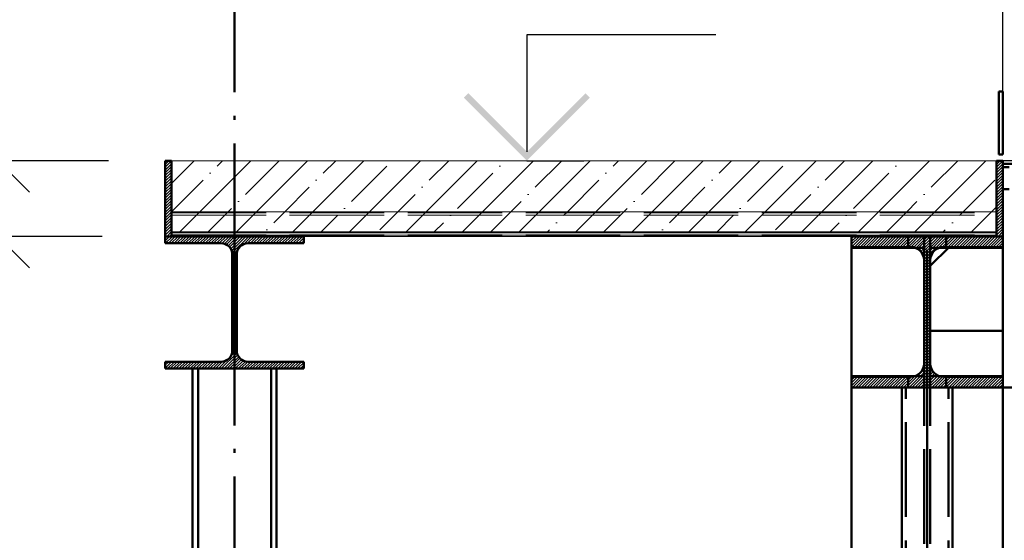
# Paper-space layout 'Layout1' of a CAD drawing. Extents: x -2 to 1243, y -36 to 596.
# Tile 35 of 132: x 393 to 424, y 171 to 188. Entities that reach past the tile are written whole.
import ezdxf

# ---------------------------------------------------------------- set-up
doc = ezdxf.new("R2010")
doc.units = 0
doc.linetypes.add('ACAD_ISO02W100', pattern=[15, 12, -3])
doc.linetypes.add('ACAD_ISO04W100', pattern=[30.5, 24, -3, 0.5, -3])
doc.layers.get('0').update_dxf_attribs({"linetype": 'CONTINUOUS'})
doc.layers.get('DEFPOINTS').update_dxf_attribs({"color": 132, "linetype": 'CONTINUOUS'})
doc.layers.add('AS_INS_ON', color=7, linetype='CONTINUOUS')
for name, color, linetype, lineweight in [('SS_2.ET-HALA_TaO-SCHODISTE', 180, 'CONTINUOUS', 50), ('SS_2.ET-HALA_TaO-SCHODISTE-PLECH', 70, 'CONTINUOUS', 25), ('SS_2.ET-HALA_TaO-VESTAVBA_A1÷B2-P.NOSNIK', 172, 'CONTINUOUS', 50), ('SS_2.ET-HALA_TaO-VESTAVBA_A1÷B2-PODLAHA', 9, 'CONTINUOUS', 5), ('SS_2.ET-HALA_TaO-VESTAVBA_A1÷B2-PODLAHA_LEM', 102, 'CONTINUOUS', 50), ('SS_2.ET-HALA_TaO-VESTAVBA_A1÷B2-TRAPEZ.PLECH', 153, 'CONTINUOUS', 18), ('SS_2.ET-HALA_TaO-VESTAVBA_A1÷B2-VAZBA', 200, 'CONTINUOUS', 50), ('SS_2.ET-HALA_TaO-VESTAVBA_A1÷B2-VAZBA2', 51, 'CONTINUOUS', 50), ('SS_2.ET-HALA_TaO-VESTAVBA_A1÷B2-ZABRADLI', 30, 'CONTINUOUS', 50), ('SS_KOTY', 3, 'CONTINUOUS', 25), ('SS_SRAFY', 8, 'CONTINUOUS', 18)]:
    doc.layers.add(name, color=color, linetype=linetype, lineweight=lineweight)
doc.styles.add('ROMANS', font='romans.shx', dxfattribs={"width": 0.8})
doc.dimstyles.new('A-1_(2.5)_50AS', dxfattribs={"dimtxt": 2.5, "dimasz": 2, "dimexe": 1, "dimexo": 2, "dimgap": 0, "dimtad": 0, "dimdec": 1, "dimlfac": 50, "dimrnd": 1, "dimtxsty": 'ROMANS', "dimblk1": 'OBLIQUE', "dimblk2": 'OBLIQUE', "dimsah": 1, "dimcen": 2, "dimclrd": 256, "dimclre": 256, "dimclrt": 256, "dimadec": 1, "dimazin": 2, "dimtfac": 0.714286, "dimtdec": 1, "dimtmove": 0, "dimatfit": 3, "dimldrblk": 'OPEN', "dimfxl": 1, "dimtvp": 1.142857, "dimtfill": 1, "dimtolj": 1, "dimlwd": -1, "dimlwe": -1, "dimarcsym": 0})
pattern_1 = [(45, (194.3423, 60.282), (-0.8980256, 0.8980256), []), (45, (195.2403, 60.282), (-0.8980256, 0.8980256), [1.5875, -0.3175, 0, -0.3175])]
pattern_2 = [(45, (194.34228, 60.281964), (-0.04490128, 0.04490128), [])]

# ---------------------------------------------------------------- blocks, each defined once
blk = doc.blocks.new('_Oblique')
at = {"color": 0, "linetype": 'ByBlock', "lineweight": -2}
blk.add_line((-0.5, -0.5), (0.5, 0.5), dxfattribs=at)
blk = doc.blocks.new('*D40')
at = {"layer": 'DEFPOINTS', "color": 0, "transparency": 16777216}
for p in [(424.042, 248.601), (424.042, 183.482, 8785), (452.942, 183.482, 8785)]:
    blk.add_point(p, dxfattribs=at)
at = {"layer": 'SS_KOTY', "transparency": 16777216}
for p, q in [((424.042, 185.482), (424.042, 249.601)), ((452.942, 185.482), (452.942, 249.601)), ((452.942, 248.601), (424.042, 248.601))]:
    blk.add_line(p, q, dxfattribs=at)
at = {"layer": 'SS_KOTY', "transparency": 16777216, "xscale": 2, "yscale": 2, "zscale": 2, "rotation": 180}
blk.add_blockref('_Oblique', (424.042, 248.601), dxfattribs=at)
at = {"layer": 'SS_KOTY', "transparency": 16777216, "xscale": 2, "yscale": 2, "zscale": 2}
blk.add_blockref('_Oblique', (452.942, 248.601), dxfattribs=at)
at = {"layer": 'SS_KOTY', "transparency": 16777216, "insert": (438.492, 251.458), "char_height": 2.5, "attachment_point": 5, "style": 'ROMANS', "bg_fill": 3, "box_fill_scale": 1.1, "bg_fill_color": 256, "bg_fill_true_color": 13158600, "bg_fill_transparency": 0}
blk.add_mtext('\\A1;1445', dxfattribs=at)
blk = doc.blocks.new('_OPEN')
at = {"color": 0, "linetype": 'ByBlock'}
for p, q in [((-1, 0.167), (0, 0)), ((0, 0), (-1, -0.167)), ((0, 0), (-1, 0))]:
    blk.add_line(p, q, dxfattribs=at)
blk = doc.blocks.new('*D46')
at = {"layer": 'DEFPOINTS', "color": 0, "transparency": 16777216}
for p in [(386.129, 205.482), (427.907, 205.482, 8772.3), (397.642, 183.482, 8785)]:
    blk.add_point(p, dxfattribs=at)
at = {"layer": 'SS_KOTY', "transparency": 16777216}
for p, q in [((425.907, 205.482), (385.129, 205.482)), ((386.129, 183.482), (386.129, 205.482)), ((395.642, 183.482), (385.129, 183.482))]:
    blk.add_line(p, q, dxfattribs=at)
at = {"layer": 'SS_KOTY', "transparency": 16777216, "xscale": 2, "yscale": 2, "zscale": 2}
for p, rotation in [((386.129, 205.482), 90), ((386.129, 183.482), 270)]:
    blk.add_blockref('_Oblique', p, dxfattribs=dict(at, rotation=rotation))
at = {"layer": 'SS_KOTY', "transparency": 16777216, "insert": (383.272, 194.482), "char_height": 2.5, "attachment_point": 5, "rotation": 90, "style": 'ROMANS', "bg_fill": 3, "box_fill_scale": 1.1, "bg_fill_color": 256, "bg_fill_true_color": 13158600, "bg_fill_transparency": 0}
blk.add_mtext('\\A1;1100', dxfattribs=at)
blk = doc.blocks.new('*D47')
at = {"layer": 'DEFPOINTS', "color": 0, "transparency": 16777216}
for p in [(397.642, 183.482, 8785), (392.129, 181.082), (397.442, 181.082, 8785)]:
    blk.add_point(p, dxfattribs=at)
at = {"layer": 'SS_KOTY', "transparency": 16777216}
for p, q in [((395.642, 183.482), (391.129, 183.482)), ((392.129, 183.482), (392.129, 181.082)), ((395.442, 181.082), (391.129, 181.082)), ((392.129, 181.082), (392.129, 174.225))]:
    blk.add_line(p, q, dxfattribs=at)
at = {"layer": 'SS_KOTY', "transparency": 16777216, "xscale": 2, "yscale": 2, "zscale": 2}
for p, rotation in [((392.129, 183.482), 90), ((392.129, 181.082), 270)]:
    blk.add_blockref('_Oblique', p, dxfattribs=dict(at, rotation=rotation))
at = {"layer": 'SS_KOTY', "transparency": 16777216, "insert": (389.272, 176.653), "char_height": 2.5, "attachment_point": 5, "rotation": 90, "style": 'ROMANS', "bg_fill": 3, "box_fill_scale": 1.1, "bg_fill_color": 256, "bg_fill_true_color": 13158600, "bg_fill_transparency": 0}
blk.add_mtext('\\A1;120', dxfattribs=at)
blk = doc.blocks.new('*D48')
at = {"layer": 'DEFPOINTS', "color": 0, "transparency": 16777216}
for p in [(399.642, 260.282, 8748), (399.642, 248.601), (424.042, 183.482, 8785)]:
    blk.add_point(p, dxfattribs=at)
at = {"layer": 'SS_KOTY', "transparency": 16777216}
for p, q in [((399.642, 258.282), (399.642, 247.601)), ((424.042, 185.482), (424.042, 249.601)), ((424.042, 248.601), (399.642, 248.601))]:
    blk.add_line(p, q, dxfattribs=at)
at = {"layer": 'SS_KOTY', "transparency": 16777216, "xscale": 2, "yscale": 2, "zscale": 2, "rotation": 180}
blk.add_blockref('_Oblique', (399.642, 248.601), dxfattribs=at)
at = {"layer": 'SS_KOTY', "transparency": 16777216, "xscale": 2, "yscale": 2, "zscale": 2}
blk.add_blockref('_Oblique', (424.042, 248.601), dxfattribs=at)
at = {"layer": 'SS_KOTY', "transparency": 16777216, "insert": (411.842, 251.458), "char_height": 2.5, "attachment_point": 5, "style": 'ROMANS', "bg_fill": 3, "box_fill_scale": 1.1, "bg_fill_color": 256, "bg_fill_true_color": 13158600, "bg_fill_transparency": 0}
blk.add_mtext('\\A1;1220', dxfattribs=at)
blk = doc.blocks.new('*D49')
at = {"layer": 'DEFPOINTS', "color": 0, "transparency": 16777216}
for p in [(397.642, 183.482, 8785), (386.129, 159.482), (398.112, 159.482, 8785)]:
    blk.add_point(p, dxfattribs=at)
at = {"layer": 'SS_KOTY', "transparency": 16777216}
for p, q in [((395.642, 183.482), (385.129, 183.482)), ((386.129, 183.482), (386.129, 159.482)), ((396.112, 159.482), (385.129, 159.482))]:
    blk.add_line(p, q, dxfattribs=at)
at = {"layer": 'SS_KOTY', "transparency": 16777216, "xscale": 2, "yscale": 2, "zscale": 2}
for p, rotation in [((386.129, 183.482), 90), ((386.129, 159.482), 270)]:
    blk.add_blockref('_Oblique', p, dxfattribs=dict(at, rotation=rotation))
at = {"layer": 'SS_KOTY', "transparency": 16777216, "insert": (383.272, 171.482), "char_height": 2.5, "attachment_point": 5, "rotation": 90, "style": 'ROMANS', "bg_fill": 3, "box_fill_scale": 1.1, "bg_fill_color": 256, "bg_fill_true_color": 13158600, "bg_fill_transparency": 0}
blk.add_mtext('\\A1;1200', dxfattribs=at)

psp = doc.layouts.get("Layout1")

# ---------------------------------------------------------------- hatches: boundary and pattern name
at = {"layer": 'SS_SRAFY'}
h = psp.add_hatch(dxfattribs=at)
h.set_pattern_fill('ANSI31', color=5, scale=0.02, style=0)
h.set_pattern_definition(pattern_2)
h.paths.add_polyline_path([(424.0423, 176.622), (422.1623, 176.622, -0.4142136), (421.7423, 177.042), (421.7423, 180.322, -0.4142136), (422.1623, 180.742), (424.0423, 180.742), (424.0423, 181.082), (419.2423, 181.082), (419.2423, 180.742), (421.1223, 180.742, -0.4142136), (421.5423, 180.322), (421.5423, 177.042, -0.4142136), (421.1223, 176.622), (419.2423, 176.622), (419.2423, 176.282), (424.0423, 176.282)], flags=0)

# ---------------------------------------------------------------- linework, layer by layer
at = {"layer": 'SS_2.ET-HALA_TaO-SCHODISTE', "color": 1, "linetype": 'Continuous', "ltscale": 0.25}
psp.add_line((424.0423, 176.282), (424.4423, 176.282), dxfattribs=at)
at = {"layer": 'SS_2.ET-HALA_TaO-VESTAVBA_A1÷B2-P.NOSNIK', "color": 7, "linetype": 'ACAD_ISO04W100', "ltscale": 0.25}
psp.add_line((399.6423, 181.082), (399.6423, 157.082), dxfattribs=at)
at = {"layer": 'SS_2.ET-HALA_TaO-VESTAVBA_A1÷B2-P.NOSNIK', "color": 1, "linetype": 'Continuous', "ltscale": 0.25}
for p, q in [((401.8423, 180.862), (401.8423, 181.082)), ((400.0723, 180.862), (401.8423, 180.862)), ((399.5723, 180.502), (399.5723, 177.462)), ((399.7123, 177.462), (399.7123, 180.502)), ((401.8423, 177.102), (400.0723, 177.102)), ((401.8423, 176.882), (401.8423, 177.102)), ((398.3123, 159.482), (398.3123, 176.8819)), ((398.4823, 157.082), (398.4823, 176.8819)), ((400.8023, 176.8819), (400.8023, 157.082)), ((400.9723, 157.082), (400.9723, 176.8819))]:
    psp.add_line(p, q, dxfattribs=at)
at = {"layer": 'SS_2.ET-HALA_TaO-VESTAVBA_A1÷B2-P.NOSNIK', "color": 1, "linetype": 'Continuous', "ltscale": 0.25, "extrusion": (-4.2042e-14, -1.00994e-13, -1)}
psp.add_arc((-399.2123, 180.502), 0.36, 90, 180, dxfattribs=at)
at = {"layer": 'SS_2.ET-HALA_TaO-VESTAVBA_A1÷B2-P.NOSNIK', "color": 1, "linetype": 'Continuous', "ltscale": 0.25, "extrusion": (1.00871e-13, -4.17971e-14, -1)}
psp.add_arc((-400.0723, 180.502), 0.36, 0, 90, dxfattribs=at)
at = {"layer": 'SS_2.ET-HALA_TaO-VESTAVBA_A1÷B2-P.NOSNIK', "color": 1, "linetype": 'Continuous', "ltscale": 0.25, "extrusion": (-4.2042e-14, 1.01116e-13, -1)}
psp.add_arc((-399.2123, 177.462), 0.36, 180, 270, dxfattribs=at)
at = {"layer": 'SS_2.ET-HALA_TaO-VESTAVBA_A1÷B2-P.NOSNIK', "color": 1, "linetype": 'Continuous', "ltscale": 0.25, "extrusion": (1.00871e-13, 4.19196e-14, -1)}
psp.add_arc((-400.0723, 177.462), 0.36, 270, 0, dxfattribs=at)
at = {"layer": 'SS_2.ET-HALA_TaO-VESTAVBA_A1÷B2-TRAPEZ.PLECH', "color": 5, "linetype": 'Continuous', "ltscale": 0.25}
psp.add_line((401.8423, 181.082), (419.2423, 181.082), dxfattribs=at)
at = {"layer": 'SS_2.ET-HALA_TaO-VESTAVBA_A1÷B2-VAZBA', "color": 1, "linetype": 'Continuous', "ltscale": 0.25}
for p, q in [((419.2423, 181.082), (424.0423, 181.082)), ((419.2423, 180.742), (419.2423, 181.082)), ((424.0423, 181.082), (424.0423, 180.742)), ((419.2423, 180.742), (421.1223, 180.742)), ((419.2423, 176.622), (419.2423, 180.742)), ((422.1623, 180.742), (424.0423, 180.742)), ((424.0423, 180.742), (424.0423, 176.622)), ((421.5423, 177.042), (421.5423, 180.322)), ((421.7423, 177.042), (421.7423, 180.322)), ((421.1223, 176.622), (419.2423, 176.622)), ((419.2423, 176.282), (419.2423, 176.622)), ((424.0423, 176.622), (422.1623, 176.622)), ((424.0423, 176.622), (424.0423, 176.282)), ((419.2423, 176.282), (424.0423, 176.282)), ((419.2423, 157.082), (419.2423, 176.282)), ((420.8423, 164.8544), (420.8423, 176.2819)), ((422.4423, 176.2819), (422.4423, 164.8544)), ((424.0423, 176.282), (424.0423, 157.082))]:
    psp.add_line(p, q, dxfattribs=at)
at = {"layer": 'SS_2.ET-HALA_TaO-VESTAVBA_A1÷B2-VAZBA', "color": 3, "linetype": 'ACAD_ISO02W100', "ltscale": 0.25}
for p, q in [((421.0423, 181.082), (421.0423, 180.722)), ((421.5423, 180.322), (421.5423, 181.082)), ((421.7423, 180.322), (421.7423, 181.082)), ((422.2423, 181.082), (422.2423, 180.722)), ((421.0423, 180.722), (419.2423, 180.722)), ((421.5423, 180.722), (421.0423, 180.722)), ((422.2423, 180.722), (421.7423, 180.722)), ((424.0423, 180.722), (422.2423, 180.722)), ((421.5423, 156.322), (421.5423, 177.042)), ((421.7423, 156.322), (421.7423, 177.042)), ((419.2423, 176.642), (421.0423, 176.642)), ((421.0423, 176.642), (421.5423, 176.642)), ((421.0423, 176.642), (421.0423, 176.282)), ((421.7423, 176.642), (422.2423, 176.642)), ((422.2423, 176.642), (424.0423, 176.642)), ((422.2423, 176.642), (422.2423, 176.282)), ((420.9623, 164.6786), (420.9623, 176.2819)), ((422.3223, 164.6786), (422.3223, 176.2819))]:
    psp.add_line(p, q, dxfattribs=at)
at = {"layer": 'SS_2.ET-HALA_TaO-VESTAVBA_A1÷B2-VAZBA', "color": 7, "linetype": 'ACAD_ISO04W100', "ltscale": 0.25}
for p, q in [((421.6423, 60.282), (421.6423, 181.082)), ((421.6423, 163.682), (421.6423, 178.682)), ((421.6423, 154.682), (421.6423, 178.682))]:
    psp.add_line(p, q, dxfattribs=at)
at = {"layer": 'SS_2.ET-HALA_TaO-VESTAVBA_A1÷B2-VAZBA', "color": 1, "linetype": 'ACAD_ISO04W100', "ltscale": 0.25}
psp.add_line((421.6423, 154.682), (421.6423, 178.682), dxfattribs=at)
at = {"layer": 'SS_2.ET-HALA_TaO-VESTAVBA_A1÷B2-VAZBA', "color": 1, "linetype": 'Continuous', "ltscale": 0.25, "extrusion": (-1.83697e-16, 6.12323e-17, -1)}
for centre, start, end in [((-421.1223, 180.322), 90, 180), ((-422.1623, 180.322), 0, 90), ((-421.1223, 177.042), 180, 270), ((-422.1623, 177.042), 270, 0)]:
    psp.add_arc(centre, 0.42, start, end, dxfattribs=at)
at = {"layer": 'SS_2.ET-HALA_TaO-VESTAVBA_A1÷B2-VAZBA2', "color": 7, "linetype": 'ACAD_ISO04W100', "ltscale": 0.25}
psp.add_line((399.6423, 260.282, 8748), (399.6423, 181.082, 8748), dxfattribs=at)
at = {"layer": 'SS_2.ET-HALA_TaO-VESTAVBA_A1÷B2-ZABRADLI', "color": 3, "linetype": 'ACAD_ISO02W100', "ltscale": 0.25}
for p, q in [((421.7423, 180.142), (422.3423, 180.742)), ((422.3423, 180.742), (422.3223, 180.722)), ((421.7423, 178.082), (424.0423, 178.082))]:
    psp.add_line(p, q, dxfattribs=at)

# ---------------------------------------------------------------- dimensions: what is measured, and where the dimension line sits
at = {"layer": 'SS_KOTY'}
dim = psp.add_linear_dim(base=(424.0423, 248.6008), p1=(452.9423, 183.482, 8785), p2=(424.0423, 183.482, 8785), dimstyle='A-1_(2.5)_50AS', dxfattribs=at)
dim.commit()
dim.dimension.update_dxf_attribs({"geometry": '*D40', "text_midpoint": (438.4923, 251.4579)})

# ---------------------------------------------------------------- next in the draw order: dimensions: what is measured, and where the dimension line sits
dim = psp.add_linear_dim(base=(386.1292, 205.482), p1=(397.6423, 183.482, 8785), p2=(427.9073, 205.482, 8772.3), angle=90, dimstyle='A-1_(2.5)_50AS', dxfattribs=at)
dim.commit()
dim.dimension.update_dxf_attribs({"geometry": '*D46', "text_midpoint": (383.272, 194.482)})

# ---------------------------------------------------------------- next in the draw order: linework, layer by layer
at = {"layer": 'SS_2.ET-HALA_TaO-SCHODISTE', "color": 1, "linetype": 'Continuous', "ltscale": 0.25}
for p, q in [((424.2423, 183.282), (424.0423, 183.282)), ((424.2423, 182.582), (424.0423, 182.582))]:
    psp.add_line(p, q, dxfattribs=at)

# ---------------------------------------------------------------- next in the draw order: dimensions: what is measured, and where the dimension line sits
at = {"layer": 'SS_KOTY'}
dim = psp.add_linear_dim(base=(399.6423, 248.6008), p1=(424.0423, 183.482, 8785), p2=(399.6423, 260.282, 8748), dimstyle='A-1_(2.5)_50AS', override={"dimtmove": 1}, dxfattribs=at)
dim.commit()
dim.dimension.update_dxf_attribs({"geometry": '*D48', "text_midpoint": (411.8423, 251.4579)})
dim = psp.add_linear_dim(base=(392.1292, 181.082), p1=(397.6423, 183.482, 8785), p2=(397.4423, 181.082, 8785), angle=90, dimstyle='A-1_(2.5)_50AS', dxfattribs=at)
dim.commit()
dim.dimension.update_dxf_attribs({"geometry": '*D47', "text_midpoint": (389.272, 176.6534)})

# ---------------------------------------------------------------- next in the draw order: hatches: boundary and pattern name
at = {"layer": 'AS_INS_ON'}
psp.add_hatch(color=3, dxfattribs=at).paths.add_polyline_path([(407.0693, 185.6234), (406.9279, 185.482), (408.9279, 183.482), (410.9279, 185.482), (410.7865, 185.6234), (408.9279, 183.7648)])
at = {"layer": 'SS_SRAFY'}
h = psp.add_hatch(dxfattribs=at)
h.set_pattern_fill('ANSI31', color=5, scale=0.02, style=0)
h.set_pattern_definition(pattern_2)
h.paths.add_polyline_path([(423.8423, 183.482), (423.8423, 181.082), (424.0423, 181.082), (424.0423, 183.482)], flags=0)

# ---------------------------------------------------------------- next in the draw order: linework, layer by layer
at = {"layer": 'AS_INS_ON', "color": 3}
for p, q in [((414.9279, 187.482, 8785), (408.9279, 187.482, 8785)), ((408.9279, 187.482, 8785), (408.9279, 183.7648, 8785)), ((408.9279, 183.482), (410.7419, 183.482))]:
    psp.add_line(p, q, dxfattribs=at)
at = {"layer": 'SS_2.ET-HALA_TaO-SCHODISTE', "color": 7, "linetype": 'ACAD_ISO04W100', "ltscale": 0.25}
psp.add_line((424.0423, 183.382), (452.9423, 183.382), dxfattribs=at)
psp.add_line((424.0423, 183.382), (452.9423, 183.382), dxfattribs=at)
at = {"layer": 'SS_2.ET-HALA_TaO-SCHODISTE-PLECH', "color": 7, "linetype": 'Continuous', "ltscale": 0.25}
for p, q in [((452.9423, 183.482), (424.0423, 183.482)), ((452.9423, 183.382), (424.0423, 183.382))]:
    psp.add_line(p, q, dxfattribs=at)
at = {"layer": 'SS_2.ET-HALA_TaO-VESTAVBA_A1÷B2-PODLAHA_LEM', "color": 1, "linetype": 'Continuous', "ltscale": 0.25}
for p, q in [((424.0423, 183.482), (423.8423, 183.482)), ((423.8423, 181.082), (423.8423, 183.482)), ((424.0423, 183.482), (424.0423, 181.082))]:
    psp.add_line(p, q, dxfattribs=at)
at = {"layer": 'SS_2.ET-HALA_TaO-VESTAVBA_A1÷B2-ZABRADLI', "color": 1, "linetype": 'Continuous', "ltscale": 0.25}
for p, q in [((424.0423, 185.682), (423.9223, 185.682)), ((423.9223, 185.682), (423.9223, 183.682)), ((424.0423, 185.682), (424.0423, 183.682)), ((423.9223, 183.682), (424.0423, 183.682))]:
    psp.add_line(p, q, dxfattribs=at)

# ---------------------------------------------------------------- next in the draw order: dimensions: what is measured, and where the dimension line sits
at = {"layer": 'SS_KOTY'}
dim = psp.add_linear_dim(base=(386.1292, 159.482), p1=(397.6423, 183.482, 8785), p2=(398.1123, 159.482, 8785), angle=90, dimstyle='A-1_(2.5)_50AS', override={"dimtmove": 1}, dxfattribs=at)
dim.commit()
dim.dimension.update_dxf_attribs({"geometry": '*D49', "text_midpoint": (383.272, 171.482)})

# ---------------------------------------------------------------- next in the draw order: hatches: boundary and pattern name
at = {"layer": 'SS_2.ET-HALA_TaO-VESTAVBA_A1÷B2-PODLAHA'}
h = psp.add_hatch(dxfattribs=at)
h.set_pattern_fill('ANSI35', color=252, scale=0.2, style=0)
h.set_pattern_definition(pattern_1)
h.paths.add_polyline_path([(423.8423, 183.482), (397.6423, 183.482), (397.6423, 181.862), (423.8423, 181.862)], flags=0)
h = psp.add_hatch(dxfattribs=at)
h.set_pattern_fill('ANSI35', color=252, scale=0.2, style=0)
h.set_pattern_definition(pattern_1)
h.paths.add_polyline_path([(423.8423, 181.2274), (423.8423, 181.862), (397.6423, 181.862), (397.6423, 181.2274)], flags=0)
at = {"layer": 'SS_SRAFY'}
h = psp.add_hatch(dxfattribs=at)
h.set_pattern_fill('ANSI31', color=5, scale=0.02, style=0)
h.set_pattern_definition(pattern_2)
h.paths.add_polyline_path([(397.6423, 181.082), (397.6423, 183.482), (397.4423, 183.482), (397.4423, 181.082)], flags=0)
h = psp.add_hatch(dxfattribs=at)
h.set_pattern_fill('ANSI31', color=5, scale=0.02, style=0)
h.set_pattern_definition(pattern_2)
h.paths.add_polyline_path([(401.8423, 176.882), (401.8423, 177.102), (400.0723, 177.102, -0.4142136), (399.7123, 177.462), (399.7123, 180.502, -0.4142136), (400.0723, 180.862), (401.8423, 180.862), (401.8423, 181.082), (397.4423, 181.082), (397.4423, 180.862), (399.2123, 180.862, -0.4142136), (399.5723, 180.502), (399.5723, 177.462, -0.4142136), (399.2123, 177.102), (397.4423, 177.102), (397.4423, 176.882)], flags=0)

# ---------------------------------------------------------------- next in the draw order: linework, layer by layer
at = {"layer": 'SS_2.ET-HALA_TaO-VESTAVBA_A1÷B2-P.NOSNIK', "color": 1, "linetype": 'Continuous', "ltscale": 0.25}
for p, q in [((397.4423, 181.082), (401.8423, 181.082)), ((397.4423, 181.082), (397.4423, 180.862)), ((397.4423, 180.862), (399.2123, 180.862)), ((399.2123, 177.102), (397.4423, 177.102)), ((397.4423, 177.102), (397.4423, 176.882)), ((397.4423, 176.882), (401.8423, 176.882))]:
    psp.add_line(p, q, dxfattribs=at)
at = {"layer": 'SS_2.ET-HALA_TaO-VESTAVBA_A1÷B2-PODLAHA', "color": 9, "linetype": 'Continuous', "ltscale": 0.25}
for p, q in [((423.8423, 183.482), (397.6423, 183.482)), ((397.6423, 181.862), (423.8423, 181.862))]:
    psp.add_line(p, q, dxfattribs=at)
at = {"layer": 'SS_2.ET-HALA_TaO-VESTAVBA_A1÷B2-PODLAHA', "color": 9, "linetype": 'ACAD_ISO02W100', "ltscale": 0.25}
for p, q in [((397.6423, 181.8291), (423.8423, 181.8291)), ((397.6423, 181.752), (423.8423, 181.752)), ((397.6423, 181.1277), (423.8423, 181.1277)), ((397.6423, 181.1034), (423.8423, 181.1034))]:
    psp.add_line(p, q, dxfattribs=at)
at = {"layer": 'SS_2.ET-HALA_TaO-VESTAVBA_A1÷B2-PODLAHA_LEM', "color": 1, "linetype": 'Continuous', "ltscale": 0.25}
for p, q in [((397.6423, 183.482), (397.4423, 183.482)), ((397.4423, 183.482), (397.4423, 181.082)), ((397.6423, 183.482), (397.6423, 181.082))]:
    psp.add_line(p, q, dxfattribs=at)
at = {"layer": 'SS_2.ET-HALA_TaO-VESTAVBA_A1÷B2-TRAPEZ.PLECH', "color": 5, "linetype": 'Continuous', "ltscale": 0.25}
for p, q in [((423.8423, 181.2274), (397.6423, 181.2274)), ((423.8423, 181.192), (397.6423, 181.192)), ((397.6423, 181.1148), (423.8423, 181.1148))]:
    psp.add_line(p, q, dxfattribs=at)

doc.saveas('drawing.dxf')
